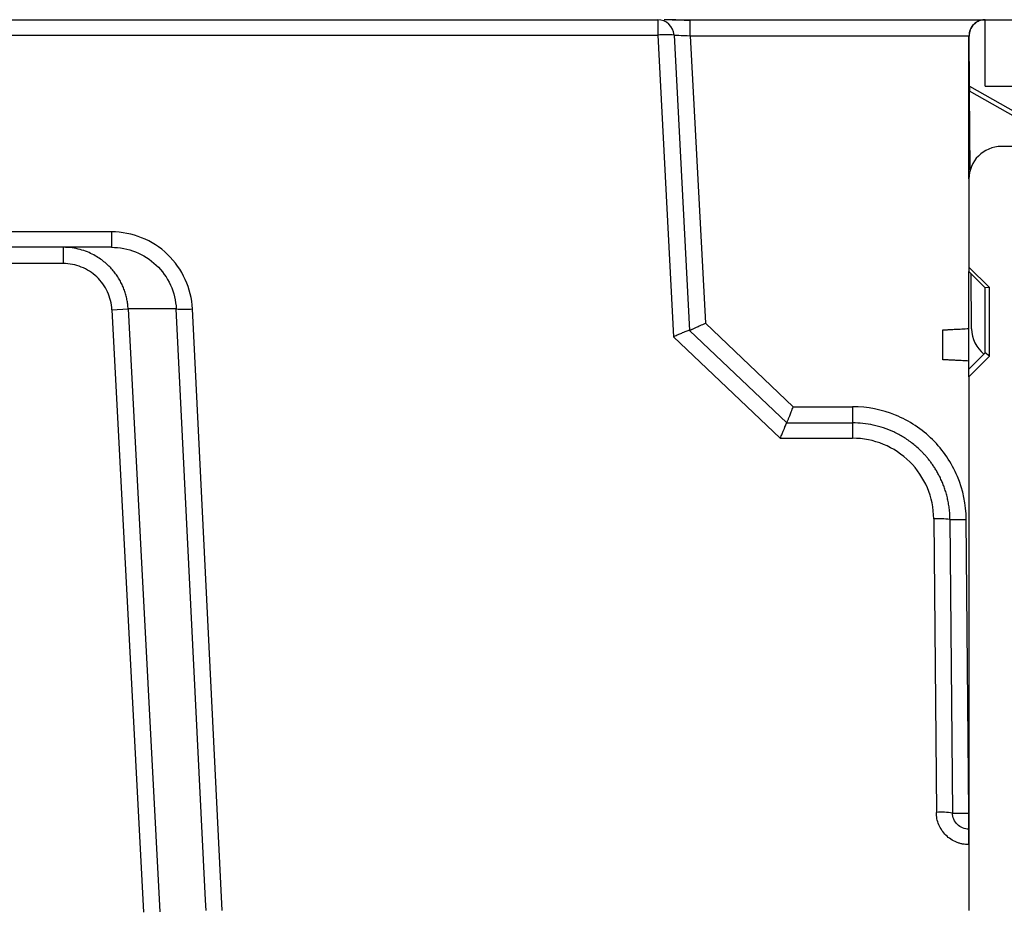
# Model space of a CAD drawing. Header units: inches. Extents: x -14 to 120, y -144 to -15.
# Tile 8 of 16: x 43 to 64, y -37 to -18. Entities that reach past the tile are written whole.
import ezdxf

# ---------------------------------------------------------------- set-up
doc = ezdxf.new("R2010")
doc.units = ezdxf.units.IN
doc.header["$MEASUREMENT"] = 0

# ---------------------------------------------------------------- blocks, each defined once
blk = doc.blocks.new('block 28')
at = {"color": 7, "lineweight": 25}
blk.add_open_spline([(57.31, -17.65), (57.251, -17.646), (57.191, -17.641), (57.133, -17.638), (57.071, -17.634), (57.01, -17.632), (56.95, -17.63), (56.888, -17.628), (56.827, -17.627), (56.782, -17.627), (56.77, -17.626), (56.759, -17.626), (56.749, -17.627)], degree=3, knots=[0, 0, 0, 0, 1, 1, 1, 2, 2, 2, 3, 3, 3, 4, 4, 4, 4], dxfattribs=at)
blk = doc.blocks.new('block 262')
at = {"color": 7, "lineweight": 25}
blk.add_lwpolyline([(43.8, -22.876), (28.373, -22.876)], dxfattribs=at)
blk = doc.blocks.new('block 263')
at = {"color": 7, "lineweight": 25}
blk.add_open_spline([(44.85, -23.871), (44.843, -23.735), (44.81, -23.608), (44.755, -23.487), (44.699, -23.367), (44.62, -23.256), (44.524, -23.165), (44.427, -23.073), (44.313, -23), (44.189, -22.951), (44.066, -22.902), (43.937, -22.876), (43.8, -22.876)], degree=3, knots=[0, 0, 0, 0, 1, 1, 1, 2, 2, 2, 3, 3, 3, 4, 4, 4, 4], dxfattribs=at)
blk = doc.blocks.new('block 264')
at = {"color": 7, "lineweight": 25}
blk.add_lwpolyline([(44.85, -23.871), (45.53, -36.842)], dxfattribs=at)
blk = doc.blocks.new('block 413')
at = {"color": 7, "lineweight": 25}
blk.add_lwpolyline([(43.8, -22.526), (43.8, -22.876)], dxfattribs=at)
blk = doc.blocks.new('block 414')
at = {"color": 7, "lineweight": 25}
blk.add_open_spline([(45.199, -23.853), (45.196, -23.82), (45.194, -23.786), (45.19, -23.753), (45.186, -23.719), (45.18, -23.685), (45.173, -23.652), (45.167, -23.619), (45.159, -23.585), (45.15, -23.552), (45.14, -23.518), (45.13, -23.485), (45.118, -23.452), (45.106, -23.419), (45.093, -23.386), (45.078, -23.354), (45.064, -23.322), (45.048, -23.29), (45.031, -23.258), (45.014, -23.226), (44.995, -23.195), (44.976, -23.166), (44.956, -23.135), (44.935, -23.105), (44.913, -23.076), (44.89, -23.047), (44.867, -23.018), (44.842, -22.991), (44.817, -22.963), (44.791, -22.937), (44.764, -22.911), (44.737, -22.885), (44.709, -22.86), (44.679, -22.837), (44.647, -22.81), (44.613, -22.786), (44.578, -22.762), (44.539, -22.736), (44.499, -22.712), (44.458, -22.691), (44.414, -22.667), (44.368, -22.646), (44.321, -22.627), (44.27, -22.606), (44.217, -22.589), (44.164, -22.575), (44.107, -22.559), (44.049, -22.547), (43.99, -22.539), (43.927, -22.531), (43.863, -22.529), (43.8, -22.526)], degree=3, knots=[0, 0, 0, 0, 1, 1, 1, 2, 2, 2, 3, 3, 3, 4, 4, 4, 5, 5, 5, 6, 6, 6, 7, 7, 7, 8, 8, 8, 9, 9, 9, 10, 10, 10, 11, 11, 11, 12, 12, 12, 13, 13, 13, 14, 14, 14, 15, 15, 15, 16, 16, 16, 17, 17, 17, 17], dxfattribs=at)
blk = doc.blocks.new('block 415')
at = {"color": 7, "lineweight": 25}
blk.add_lwpolyline([(44.85, -23.871), (45.199, -23.853)], dxfattribs=at)
blk = doc.blocks.new('block 416')
at = {"color": 7, "lineweight": 25}
blk.add_lwpolyline([(45.199, -23.853), (45.879, -36.833)], dxfattribs=at)
blk = doc.blocks.new('block 427')
at = {"color": 7, "lineweight": 25}
blk.add_lwpolyline([(43.8, -22.526), (28.579, -22.526)], dxfattribs=at)
blk = doc.blocks.new('block 520')
at = {"color": 7, "lineweight": 25}
blk.add_lwpolyline([(46.236, -23.853), (45.199, -23.853)], dxfattribs=at)
blk = doc.blocks.new('block 521')
at = {"color": 7, "lineweight": 25}
blk.add_lwpolyline([(44.839, -22.526), (43.8, -22.526)], dxfattribs=at)
blk = doc.blocks.new('block 522')
at = {"color": 7, "lineweight": 25}
blk.add_open_spline([(44.839, -22.526), (45.016, -22.526), (45.194, -22.56), (45.358, -22.626), (45.523, -22.691), (45.675, -22.789), (45.803, -22.911), (45.932, -23.033), (46.037, -23.179), (46.111, -23.341), (46.184, -23.501), (46.227, -23.677), (46.236, -23.853)], degree=3, knots=[0, 0, 0, 0, 1, 1, 1, 2, 2, 2, 3, 3, 3, 4, 4, 4, 4], dxfattribs=at)
blk = doc.blocks.new('block 536')
at = {"color": 7, "lineweight": 25}
blk.add_lwpolyline([(46.868, -36.583), (46.236, -23.853)], dxfattribs=at)
blk = doc.blocks.new('block 815')
at = {"color": 7, "lineweight": 25}
blk.add_lwpolyline([(47.228, -36.806), (46.585, -23.853)], dxfattribs=at)
blk = doc.blocks.new('block 816')
at = {"color": 7, "lineweight": 25}
blk.add_open_spline([(46.236, -23.853), (46.352, -23.864), (46.468, -23.864), (46.585, -23.853)], degree=3, dxfattribs=at)
blk = doc.blocks.new('block 829')
at = {"color": 7, "lineweight": 25}
blk.add_lwpolyline([(63.755, -24.871), (63.311, -25.315)], dxfattribs=at)
blk = doc.blocks.new('block 830')
at = {"color": 7, "lineweight": 25}
blk.add_lwpolyline([(63.755, -24.871), (63.753, -23.394)], dxfattribs=at)
blk = doc.blocks.new('block 831')
at = {"color": 7, "lineweight": 25}
blk.add_lwpolyline([(63.311, -22.952), (63.753, -23.394)], dxfattribs=at)
blk = doc.blocks.new('block 832')
at = {"color": 7, "lineweight": 25}
blk.add_lwpolyline([(63.311, -21.056), (63.311, -22.952)], dxfattribs=at)
blk = doc.blocks.new('block 833')
at = {"color": 7, "lineweight": 25}
blk.add_open_spline([(64.011, -20.356), (63.625, -20.356), (63.311, -20.67), (63.311, -21.056)], degree=3, dxfattribs=at)
blk = doc.blocks.new('block 834')
at = {"color": 7, "lineweight": 25}
blk.add_lwpolyline([(66.123, -20.356), (64.011, -20.356)], dxfattribs=at)
blk = doc.blocks.new('block 855')
at = {"color": 7, "lineweight": 25}
blk.add_lwpolyline([(63.311, -25.315), (63.311, -36.806)], dxfattribs=at)
blk = doc.blocks.new('block 857')
at = {"color": 7, "lineweight": 25}
blk.add_open_spline([(46.585, -23.853), (46.574, -23.63), (46.523, -23.421), (46.431, -23.22), (46.34, -23.019), (46.209, -22.833), (46.049, -22.679), (45.889, -22.526), (45.697, -22.403), (45.49, -22.32), (45.284, -22.237), (45.068, -22.195), (44.839, -22.195)], degree=3, knots=[0, 0, 0, 0, 1, 1, 1, 2, 2, 2, 3, 3, 3, 4, 4, 4, 4], dxfattribs=at)
blk = doc.blocks.new('block 858')
at = {"color": 7, "lineweight": 25}
blk.add_lwpolyline([(44.839, -22.195), (8.407, -22.195)], dxfattribs=at)
blk = doc.blocks.new('block 860')
at = {"color": 7, "lineweight": 25}
blk.add_lwpolyline([(8.189, -17.958), (56.609, -17.958)], dxfattribs=at)
blk = doc.blocks.new('block 861')
at = {"color": 7, "lineweight": 25}
blk.add_lwpolyline([(56.609, -17.958), (56.95, -24.456)], dxfattribs=at)
blk = doc.blocks.new('block 862')
at = {"color": 7, "lineweight": 25}
blk.add_lwpolyline([(56.95, -24.456), (59.249, -26.638)], dxfattribs=at)
blk = doc.blocks.new('block 863')
at = {"color": 7, "lineweight": 25}
blk.add_lwpolyline([(59.249, -26.638), (60.804, -26.638)], dxfattribs=at)
blk = doc.blocks.new('block 864')
at = {"color": 7, "lineweight": 25}
blk.add_open_spline([(62.554, -28.373), (62.552, -28.137), (62.505, -27.918), (62.417, -27.708), (62.328, -27.499), (62.198, -27.305), (62.036, -27.145), (61.874, -26.984), (61.68, -26.856), (61.469, -26.77), (61.259, -26.683), (61.039, -26.638), (60.804, -26.638)], degree=3, knots=[0, 0, 0, 0, 1, 1, 1, 2, 2, 2, 3, 3, 3, 4, 4, 4, 4], dxfattribs=at)
blk = doc.blocks.new('block 865')
at = {"color": 7, "lineweight": 25}
blk.add_lwpolyline([(62.554, -28.373), (62.61, -34.694)], dxfattribs=at)
blk = doc.blocks.new('block 866')
at = {"color": 7, "lineweight": 25}
blk.add_open_spline([(63.309, -35.388), (63.287, -35.387), (63.264, -35.387), (63.241, -35.385), (63.219, -35.383), (63.196, -35.379), (63.174, -35.375), (63.152, -35.371), (63.13, -35.365), (63.109, -35.359), (63.087, -35.353), (63.066, -35.345), (63.045, -35.336), (63.003, -35.319), (62.962, -35.297), (62.923, -35.272), (62.885, -35.247), (62.85, -35.218), (62.817, -35.185), (62.785, -35.154), (62.756, -35.118), (62.73, -35.081), (62.704, -35.042), (62.682, -35.002), (62.664, -34.959), (62.646, -34.918), (62.632, -34.874), (62.624, -34.83), (62.615, -34.785), (62.612, -34.74), (62.61, -34.694)], degree=3, knots=[0, 0, 0, 0, 1, 1, 1, 2, 2, 2, 3, 3, 3, 4, 4, 4, 5, 5, 5, 6, 6, 6, 7, 7, 7, 8, 8, 8, 9, 9, 9, 10, 10, 10, 10], dxfattribs=at)
blk = doc.blocks.new('block 867')
at = {"color": 7, "lineweight": 25}
blk.add_lwpolyline([(63.309, -35.388), (63.311, -35.388)], dxfattribs=at)
blk = doc.blocks.new('block 874')
at = {"color": 7, "lineweight": 25}
blk.add_lwpolyline([(63.755, -24.871), (63.661, -24.801)], dxfattribs=at)
blk = doc.blocks.new('block 875')
at = {"color": 7, "lineweight": 25}
blk.add_lwpolyline([(63.311, -25.151), (63.661, -24.801)], dxfattribs=at)
blk = doc.blocks.new('block 876')
at = {"color": 7, "lineweight": 25}
blk.add_lwpolyline([(63.311, -25.315), (63.311, -25.151)], dxfattribs=at)
blk = doc.blocks.new('block 877')
at = {"color": 7, "lineweight": 25}
blk.add_lwpolyline([(63.661, -24.801), (63.661, -23.401)], dxfattribs=at)
blk = doc.blocks.new('block 878')
at = {"color": 7, "lineweight": 25}
blk.add_lwpolyline([(63.753, -23.394), (63.661, -23.401)], dxfattribs=at)
blk = doc.blocks.new('block 879')
at = {"color": 7, "lineweight": 25}
blk.add_lwpolyline([(63.661, -23.401), (63.311, -23.051)], dxfattribs=at)
blk = doc.blocks.new('block 880')
at = {"color": 7, "lineweight": 25}
blk.add_lwpolyline([(63.311, -22.952), (63.311, -23.051)], dxfattribs=at)
blk = doc.blocks.new('block 881')
at = {"color": 7, "lineweight": 25}
blk.add_open_spline([(62.959, -34.709), (62.844, -34.692), (62.726, -34.687), (62.61, -34.694)], degree=3, dxfattribs=at)
blk = doc.blocks.new('block 882')
at = {"color": 7, "lineweight": 25}
blk.add_open_spline([(63.309, -35.056), (63.219, -35.056), (63.128, -35.019), (63.063, -34.955), (62.998, -34.891), (62.96, -34.8), (62.959, -34.709)], degree=3, knots=[0, 0, 0, 0, 1, 1, 1, 2, 2, 2, 2], dxfattribs=at)
blk = doc.blocks.new('block 883')
at = {"color": 7, "lineweight": 25}
blk.add_lwpolyline([(63.309, -35.388), (63.309, -35.056)], dxfattribs=at)
blk = doc.blocks.new('block 884')
at = {"color": 7, "lineweight": 25}
blk.add_lwpolyline([(63.309, -35.056), (63.311, -35.056)], dxfattribs=at)
blk = doc.blocks.new('block 885')
at = {"color": 7, "lineweight": 25}
blk.add_open_spline([(62.904, -28.388), (62.789, -28.371), (62.671, -28.366), (62.554, -28.373)], degree=3, dxfattribs=at)
blk = doc.blocks.new('block 886')
at = {"color": 7, "lineweight": 25}
blk.add_lwpolyline([(62.904, -28.388), (62.959, -34.709)], dxfattribs=at)
blk = doc.blocks.new('block 887')
at = {"color": 7, "lineweight": 25}
blk.add_lwpolyline([(44.839, -22.195), (44.839, -22.526)], dxfattribs=at)
blk = doc.blocks.new('block 891')
at = {"color": 7, "lineweight": 25}
blk.add_lwpolyline([(60.804, -26.306), (60.804, -26.638)], dxfattribs=at)
blk = doc.blocks.new('block 892')
at = {"color": 7, "lineweight": 25}
blk.add_open_spline([(62.904, -28.388), (62.903, -28.347), (62.902, -28.306), (62.9, -28.265), (62.897, -28.225), (62.893, -28.185), (62.888, -28.146), (62.883, -28.107), (62.877, -28.069), (62.87, -28.03), (62.864, -27.993), (62.856, -27.956), (62.847, -27.919), (62.839, -27.884), (62.829, -27.848), (62.819, -27.813), (62.809, -27.779), (62.798, -27.745), (62.786, -27.712), (62.775, -27.679), (62.763, -27.647), (62.75, -27.615), (62.737, -27.584), (62.724, -27.554), (62.71, -27.523), (62.696, -27.494), (62.682, -27.465), (62.667, -27.437), (62.653, -27.409), (62.638, -27.382), (62.622, -27.355), (62.607, -27.329), (62.592, -27.304), (62.576, -27.278), (62.56, -27.254), (62.544, -27.23), (62.528, -27.206), (62.512, -27.184), (62.496, -27.161), (62.479, -27.139), (62.463, -27.118), (62.447, -27.097), (62.43, -27.076), (62.414, -27.057), (62.397, -27.037), (62.38, -27.019), (62.364, -27), (62.348, -26.982), (62.331, -26.964), (62.315, -26.948), (62.299, -26.931), (62.282, -26.914), (62.224, -26.857), (62.163, -26.803), (62.099, -26.753), (62.036, -26.703), (61.97, -26.657), (61.901, -26.615), (61.834, -26.574), (61.764, -26.537), (61.692, -26.503), (61.621, -26.47), (61.549, -26.441), (61.474, -26.416), (61.401, -26.391), (61.327, -26.371), (61.252, -26.355), (61.178, -26.338), (61.103, -26.326), (61.027, -26.318), (60.953, -26.311), (60.879, -26.308), (60.804, -26.306)], degree=3, knots=[0, 0, 0, 0, 1, 1, 1, 2, 2, 2, 3, 3, 3, 4, 4, 4, 5, 5, 5, 6, 6, 6, 7, 7, 7, 8, 8, 8, 9, 9, 9, 10, 10, 10, 11, 11, 11, 12, 12, 12, 13, 13, 13, 14, 14, 14, 15, 15, 15, 16, 16, 16, 17, 17, 17, 18, 18, 18, 19, 19, 19, 20, 20, 20, 21, 21, 21, 22, 22, 22, 23, 23, 23, 24, 24, 24, 24], dxfattribs=at)
blk = doc.blocks.new('block 893')
at = {"color": 7, "lineweight": 25}
blk.add_lwpolyline([(59.389, -26.306), (60.804, -26.306)], dxfattribs=at)
blk = doc.blocks.new('block 894')
at = {"color": 7, "lineweight": 25}
blk.add_open_spline([(59.249, -26.638), (59.256, -26.621), (59.263, -26.605), (59.269, -26.588), (59.276, -26.573), (59.282, -26.558), (59.288, -26.543), (59.293, -26.53), (59.299, -26.517), (59.304, -26.504), (59.309, -26.492), (59.314, -26.48), (59.318, -26.469), (59.322, -26.459), (59.326, -26.449), (59.33, -26.44), (59.334, -26.431), (59.337, -26.423), (59.34, -26.415), (59.343, -26.408), (59.346, -26.402), (59.348, -26.395), (59.356, -26.377), (59.363, -26.36), (59.37, -26.347), (59.376, -26.334), (59.381, -26.323), (59.384, -26.317), (59.387, -26.311), (59.388, -26.308), (59.389, -26.306)], degree=3, knots=[0, 0, 0, 0, 1, 1, 1, 2, 2, 2, 3, 3, 3, 4, 4, 4, 5, 5, 5, 6, 6, 6, 7, 7, 7, 8, 8, 8, 9, 9, 9, 10, 10, 10, 10], dxfattribs=at)
blk = doc.blocks.new('block 895')
at = {"color": 7, "lineweight": 25}
blk.add_lwpolyline([(57.292, -24.316), (59.389, -26.306)], dxfattribs=at)
blk = doc.blocks.new('block 896')
at = {"color": 7, "lineweight": 25}
blk.add_open_spline([(57.292, -24.316), (57.292, -24.316), (57.283, -24.317), (57.269, -24.321), (57.251, -24.327), (57.225, -24.336), (57.193, -24.349), (57.176, -24.356), (57.157, -24.363), (57.137, -24.372), (57.112, -24.382), (57.085, -24.394), (57.056, -24.407), (57.022, -24.422), (56.986, -24.439), (56.95, -24.456)], degree=3, knots=[0, 0, 0, 0, 1, 1, 1, 2, 2, 2, 3, 3, 3, 4, 4, 4, 5, 5, 5, 5], dxfattribs=at)
blk = doc.blocks.new('block 897')
at = {"color": 7, "lineweight": 25}
blk.add_open_spline([(56.959, -17.958), (56.843, -17.946), (56.725, -17.946), (56.609, -17.958)], degree=3, dxfattribs=at)
blk = doc.blocks.new('block 898')
at = {"color": 7, "lineweight": 25}
blk.add_lwpolyline([(56.959, -17.958), (57.292, -24.316)], dxfattribs=at)
blk = doc.blocks.new('block 901')
at = {"color": 7, "lineweight": 25}
blk.add_lwpolyline([(56.609, -17.626), (56.609, -17.958)], dxfattribs=at)
blk = doc.blocks.new('block 902')
at = {"color": 7, "lineweight": 25}
blk.add_lwpolyline([(8.189, -17.626), (56.609, -17.626)], dxfattribs=at)
blk = doc.blocks.new('block 903')
at = {"color": 7, "lineweight": 25}
blk.add_open_spline([(56.959, -17.958), (56.949, -17.772), (56.795, -17.626), (56.609, -17.626)], degree=3, dxfattribs=at)
blk = doc.blocks.new('block 1670')
at = {"color": 7, "lineweight": 25}
blk.add_open_spline([(63.661, -17.626), (63.645, -17.627), (63.63, -17.628), (63.614, -17.629), (63.599, -17.631), (63.584, -17.634), (63.569, -17.638), (63.555, -17.642), (63.541, -17.646), (63.527, -17.652), (63.513, -17.657), (63.5, -17.664), (63.487, -17.672), (63.474, -17.68), (63.461, -17.688), (63.449, -17.697), (63.437, -17.707), (63.425, -17.718), (63.414, -17.729), (63.381, -17.761), (63.353, -17.799), (63.337, -17.842), (63.32, -17.884), (63.316, -17.93), (63.311, -17.976)], degree=3, knots=[0, 0, 0, 0, 1, 1, 1, 2, 2, 2, 3, 3, 3, 4, 4, 4, 5, 5, 5, 6, 6, 6, 7, 7, 7, 8, 8, 8, 8], dxfattribs=at)
blk = doc.blocks.new('block 1672')
at = {"color": 7, "lineweight": 25}
blk.add_lwpolyline([(63.311, -25.151), (63.311, -23.051)], dxfattribs=at)
blk = doc.blocks.new('block 1673')
at = {"color": 7, "lineweight": 25}
blk.add_lwpolyline([(63.311, -21.056), (63.311, -17.976)], dxfattribs=at)
blk = doc.blocks.new('block 1695')
at = {"color": 7, "lineweight": 25}
blk.add_open_spline([(63.311, -24.976), (63.288, -24.975), (63.266, -24.974), (63.243, -24.973), (63.222, -24.972), (63.2, -24.97), (63.179, -24.969), (63.158, -24.968), (63.138, -24.967), (63.118, -24.966), (63.098, -24.965), (63.079, -24.964), (63.061, -24.963), (63.042, -24.962), (63.024, -24.961), (63.007, -24.96), (62.989, -24.959), (62.972, -24.959), (62.956, -24.958), (62.94, -24.957), (62.924, -24.956), (62.909, -24.955), (62.875, -24.954), (62.845, -24.952), (62.821, -24.951), (62.798, -24.949), (62.779, -24.948), (62.769, -24.948), (62.758, -24.947), (62.754, -24.947), (62.751, -24.947)], degree=3, knots=[0, 0, 0, 0, 1, 1, 1, 2, 2, 2, 3, 3, 3, 4, 4, 4, 5, 5, 5, 6, 6, 6, 7, 7, 7, 8, 8, 8, 9, 9, 9, 10, 10, 10, 10], dxfattribs=at)
blk = doc.blocks.new('block 1696')
at = {"color": 7, "lineweight": 25}
blk.add_lwpolyline([(62.751, -24.947), (62.751, -24.305)], dxfattribs=at)
blk = doc.blocks.new('block 1697')
at = {"color": 7, "lineweight": 25}
blk.add_open_spline([(62.751, -24.305), (62.752, -24.305), (62.752, -24.305), (62.754, -24.305), (62.756, -24.305), (62.76, -24.305), (62.764, -24.305), (62.768, -24.305), (62.774, -24.304), (62.78, -24.304), (62.787, -24.304), (62.794, -24.303), (62.803, -24.303), (62.811, -24.302), (62.821, -24.302), (62.832, -24.301), (62.843, -24.301), (62.854, -24.3), (62.867, -24.3), (62.88, -24.299), (62.894, -24.298), (62.909, -24.297), (62.943, -24.296), (62.981, -24.293), (63.023, -24.291), (63.065, -24.289), (63.11, -24.287), (63.157, -24.284), (63.207, -24.282), (63.259, -24.279), (63.311, -24.276)], degree=3, knots=[0, 0, 0, 0, 1, 1, 1, 2, 2, 2, 3, 3, 3, 4, 4, 4, 5, 5, 5, 6, 6, 6, 7, 7, 7, 8, 8, 8, 9, 9, 9, 10, 10, 10, 10], dxfattribs=at)
blk = doc.blocks.new('block 1698')
at = {"color": 7, "lineweight": 25}
blk.add_lwpolyline([(63.309, -35.056), (63.309, -34.709)], dxfattribs=at)
blk = doc.blocks.new('block 1699')
at = {"color": 7, "lineweight": 25}
blk.add_open_spline([(62.904, -28.388), (63.021, -28.39), (63.138, -28.39), (63.254, -28.388)], degree=3, dxfattribs=at)
blk = doc.blocks.new('block 1700')
at = {"color": 7, "lineweight": 25}
blk.add_lwpolyline([(63.309, -34.709), (63.254, -28.388)], dxfattribs=at)
blk = doc.blocks.new('block 1701')
at = {"color": 7, "lineweight": 25}
blk.add_open_spline([(62.959, -34.709), (63.076, -34.711), (63.193, -34.711), (63.309, -34.709)], degree=3, dxfattribs=at)
blk = doc.blocks.new('block 1702')
at = {"color": 7, "lineweight": 25}
blk.add_open_spline([(63.254, -28.388), (63.251, -28.062), (63.187, -27.756), (63.063, -27.461), (62.939, -27.167), (62.756, -26.893), (62.529, -26.668), (62.301, -26.443), (62.026, -26.263), (61.73, -26.142), (61.435, -26.02), (61.129, -25.959), (60.804, -25.959)], degree=3, knots=[0, 0, 0, 0, 1, 1, 1, 2, 2, 2, 3, 3, 3, 4, 4, 4, 4], dxfattribs=at)
blk = doc.blocks.new('block 1703')
at = {"color": 7, "lineweight": 25}
blk.add_lwpolyline([(60.804, -25.959), (60.804, -26.306)], dxfattribs=at)
blk = doc.blocks.new('block 1704')
at = {"color": 7, "lineweight": 25}
blk.add_lwpolyline([(59.529, -25.959), (60.804, -25.959)], dxfattribs=at)
blk = doc.blocks.new('block 1705')
at = {"color": 7, "lineweight": 25}
blk.add_open_spline([(59.389, -26.306), (59.389, -26.306), (59.389, -26.305), (59.39, -26.304), (59.391, -26.302), (59.392, -26.299), (59.393, -26.296), (59.395, -26.292), (59.397, -26.287), (59.399, -26.282), (59.401, -26.277), (59.404, -26.271), (59.407, -26.263), (59.409, -26.256), (59.413, -26.248), (59.416, -26.239), (59.42, -26.23), (59.424, -26.22), (59.428, -26.21), (59.435, -26.193), (59.443, -26.174), (59.451, -26.153), (59.461, -26.127), (59.472, -26.099), (59.484, -26.07), (59.498, -26.034), (59.514, -25.997), (59.529, -25.959)], degree=3, knots=[0, 0, 0, 0, 1, 1, 1, 2, 2, 2, 3, 3, 3, 4, 4, 4, 5, 5, 5, 6, 6, 6, 7, 7, 7, 8, 8, 8, 9, 9, 9, 9], dxfattribs=at)
blk = doc.blocks.new('block 1706')
at = {"color": 7, "lineweight": 25}
blk.add_lwpolyline([(59.529, -25.959), (57.634, -24.161)], dxfattribs=at)
blk = doc.blocks.new('block 1707')
at = {"color": 7, "lineweight": 25}
blk.add_open_spline([(57.292, -24.316), (57.292, -24.316), (57.293, -24.316), (57.295, -24.315), (57.296, -24.314), (57.299, -24.313), (57.303, -24.312), (57.306, -24.31), (57.311, -24.308), (57.316, -24.306), (57.322, -24.303), (57.328, -24.301), (57.335, -24.298), (57.342, -24.294), (57.35, -24.291), (57.359, -24.287), (57.368, -24.283), (57.377, -24.279), (57.387, -24.274), (57.404, -24.267), (57.423, -24.258), (57.443, -24.249), (57.468, -24.237), (57.496, -24.224), (57.525, -24.211), (57.56, -24.195), (57.597, -24.178), (57.634, -24.161)], degree=3, knots=[0, 0, 0, 0, 1, 1, 1, 2, 2, 2, 3, 3, 3, 4, 4, 4, 5, 5, 5, 6, 6, 6, 7, 7, 7, 8, 8, 8, 9, 9, 9, 9], dxfattribs=at)
blk = doc.blocks.new('block 1708')
at = {"color": 7, "lineweight": 25}
blk.add_lwpolyline([(57.31, -17.973), (57.634, -24.161)], dxfattribs=at)
blk = doc.blocks.new('block 1709')
at = {"color": 7, "lineweight": 25}
blk.add_open_spline([(56.959, -17.958), (56.959, -17.957), (56.997, -17.958), (57.061, -17.961), (57.127, -17.964), (57.218, -17.969), (57.31, -17.973)], degree=3, knots=[0, 0, 0, 0, 1, 1, 1, 2, 2, 2, 2], dxfattribs=at)
blk = doc.blocks.new('block 1710')
at = {"color": 7, "lineweight": 25}
blk.add_lwpolyline([(57.31, -17.973), (57.31, -17.626)], dxfattribs=at)
blk = doc.blocks.new('block 1711')
at = {"color": 7, "lineweight": 25}
blk.add_open_spline([(56.918, -17.626), (56.958, -17.626), (56.999, -17.626), (57.043, -17.626), (57.123, -17.626), (57.216, -17.626), (57.31, -17.626)], degree=3, knots=[0, 0, 0, 0, 1, 1, 1, 2, 2, 2, 2], dxfattribs=at)
blk = doc.blocks.new('block 1712')
at = {"color": 7, "lineweight": 25}
blk.add_lwpolyline([(57.31, -17.626), (63.661, -17.626)], dxfattribs=at)
blk = doc.blocks.new('block 1717')
at = {"color": 7, "lineweight": 25}
blk.add_lwpolyline([(63.324, -19.057), (64.313, -19.618)], dxfattribs=at)
blk = doc.blocks.new('block 1718')
at = {"color": 7, "lineweight": 25}
blk.add_lwpolyline([(63.324, -19.057), (63.314, -17.979)], dxfattribs=at)
blk = doc.blocks.new('block 1719')
at = {"color": 7, "lineweight": 25}
blk.add_open_spline([(63.664, -17.626), (63.648, -17.627), (63.633, -17.628), (63.617, -17.629), (63.602, -17.631), (63.587, -17.634), (63.572, -17.638), (63.558, -17.642), (63.543, -17.646), (63.529, -17.652), (63.516, -17.658), (63.502, -17.665), (63.489, -17.672), (63.476, -17.68), (63.463, -17.689), (63.451, -17.698), (63.439, -17.708), (63.427, -17.718), (63.416, -17.73), (63.383, -17.763), (63.355, -17.801), (63.339, -17.844), (63.323, -17.887), (63.318, -17.933), (63.314, -17.979)], degree=3, knots=[0, 0, 0, 0, 1, 1, 1, 2, 2, 2, 3, 3, 3, 4, 4, 4, 5, 5, 5, 6, 6, 6, 7, 7, 7, 8, 8, 8, 8], dxfattribs=at)
blk = doc.blocks.new('block 1721')
at = {"color": 7, "lineweight": 25}
blk.add_lwpolyline([(63.664, -19.057), (118.961, -19.057)], dxfattribs=at)
blk = doc.blocks.new('block 1722')
at = {"color": 7, "lineweight": 25}
blk.add_lwpolyline([(63.664, -19.057), (63.664, -17.626)], dxfattribs=at)
blk = doc.blocks.new('block 1723')
at = {"color": 7, "lineweight": 25}
blk.add_lwpolyline([(63.664, -17.626), (118.961, -17.626)], dxfattribs=at)
blk = doc.blocks.new('block 1736')
at = {"color": 7, "lineweight": 25}
blk.add_lwpolyline([(64.314, -19.726), (63.325, -19.165)], dxfattribs=at)
blk = doc.blocks.new('block 1737')
at = {"color": 7, "lineweight": 25}
blk.add_lwpolyline([(63.324, -19.057), (63.325, -19.165)], dxfattribs=at)
blk = doc.blocks.new('block 1757')
at = {"color": 7, "lineweight": 25}
blk.add_open_spline([(63.369, -24.282), (63.371, -24.495), (63.469, -24.695), (63.636, -24.826)], degree=3, dxfattribs=at)
blk = doc.blocks.new('block 1758')
at = {"color": 7, "lineweight": 25}
blk.add_lwpolyline([(63.369, -24.282), (63.359, -23.099)], dxfattribs=at)
blk = doc.blocks.new('block 1759')
at = {"color": 7, "lineweight": 25}
blk.add_lwpolyline([(63.339, -20.86), (63.325, -19.165)], dxfattribs=at)
blk = doc.blocks.new('block 1820')
at = {"color": 253, "lineweight": 25}
blk.add_lwpolyline([(46.879, -36.807), (46.868, -36.583)], dxfattribs=at)
blk = doc.blocks.new('block 1886')
at = {"color": 253, "lineweight": 25}
blk.add_lwpolyline([(63.311, -34.709), (63.309, -34.709)], dxfattribs=at)
blk = doc.blocks.new('block 1887')
at = {"color": 253, "lineweight": 25}
blk.add_lwpolyline([(57.31, -17.973), (63.312, -17.973)], dxfattribs=at)

msp = doc.modelspace()

# ---------------------------------------------------------------- block references
for name in ['block 902', 'block 901', 'block 903', 'block 28', 'block 1711', 'block 1710', 'block 1712', 'block 1670', 'block 1719', 'block 1722', 'block 1723', 'block 860', 'block 897', 'block 861', 'block 1709', 'block 898', 'block 1708', 'block 1887', 'block 1673', 'block 1718', 'block 1717', 'block 1737', 'block 1721', 'block 1736', 'block 1759', 'block 833', 'block 834', 'block 832', 'block 858', 'block 857', 'block 887', 'block 427', 'block 413', 'block 414', 'block 521', 'block 522', 'block 262', 'block 263', 'block 831', 'block 880', 'block 879', 'block 1672', 'block 1758', 'block 878', 'block 877', 'block 830', 'block 415', 'block 264', 'block 416', 'block 520', 'block 536', 'block 816', 'block 815', 'block 1707', 'block 1706', 'block 896', 'block 895', 'block 1697', 'block 1696', 'block 1757', 'block 862', 'block 875', 'block 874', 'block 1695', 'block 829', 'block 876', 'block 855', 'block 1705', 'block 1704', 'block 1702', 'block 1703', 'block 894', 'block 893', 'block 891', 'block 892', 'block 863', 'block 864', 'block 885', 'block 865', 'block 886', 'block 1699', 'block 1700', 'block 881', 'block 866', 'block 882', 'block 1701', 'block 1698', 'block 1886', 'block 883', 'block 884', 'block 867', 'block 1820']:
    msp.add_blockref(name, (0, 0))

doc.saveas('drawing.dxf')
